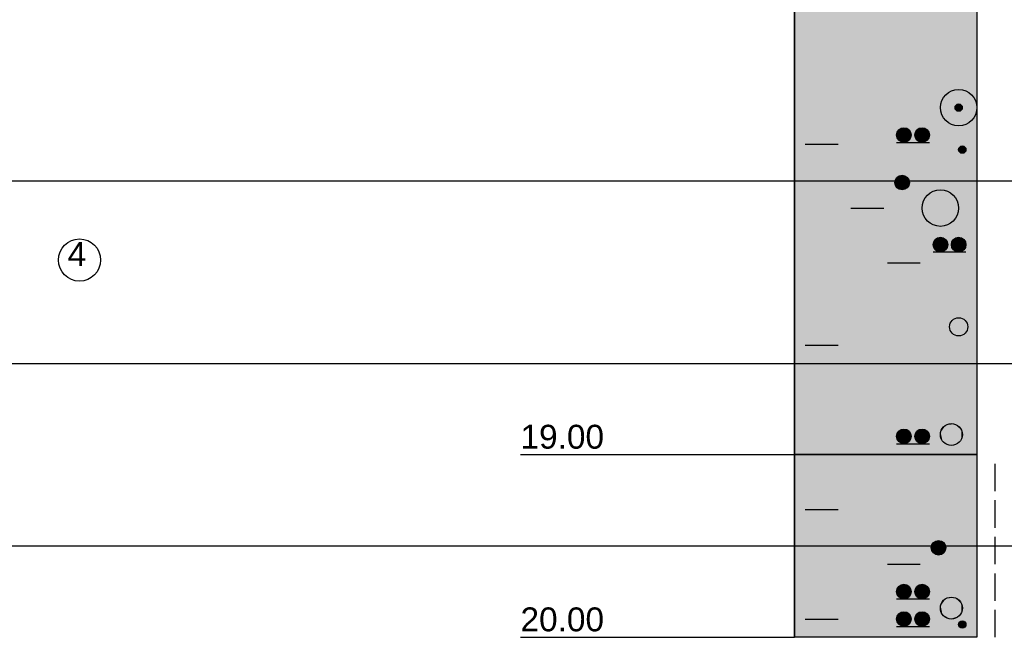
# Model space of a CAD drawing. Extents: x 20 to 841, y 890 to 1189.
# Tile 15 of 50: x 314 to 368, y 958 to 992. Entities that reach past the tile are written whole.
import ezdxf

# ---------------------------------------------------------------- set-up
doc = ezdxf.new("R2010")
doc.units = 0
doc.styles.add('Arial', font='Arial')

msp = doc.modelspace()

# ---------------------------------------------------------------- linework, layer by layer
at = {"layer": 'WBExSyTx', "color": 7, "linetype": 'CONTINUOUS'}
msp.add_circle((317.433, 978.654), 1.154, dxfattribs=at)
at = {"layer": 'WBMassGr', "color": 7, "linetype": 'CONTINUOUS'}
for points in [[(46, 983), (705, 983)], [(46, 973), (705, 973)], [(46, 963), (705, 963)]]:
    msp.add_lwpolyline(points, dxfattribs=at)
at = {"layer": 'WBObjGr', "color": 7, "linetype": 'CONTINUOUS'}
for points in [[(356.587, 1158), (356.587, 958)], [(366.587, 1158), (366.587, 958)], [(341.587, 968), (351.587, 968), (354.587, 968), (356.587, 968)], [(366.587, 968), (356.587, 968)], [(341.587, 958), (351.587, 958), (354.587, 958), (356.587, 958)], [(366.587, 958), (356.587, 958)]]:
    msp.add_lwpolyline(points, dxfattribs=at)
at = {"layer": 'WBObjSy', "color": 7, "linetype": 'CONTINUOUS'}
for points in [[(356.587, 968), (356.587, 998), (366.587, 998), (366.587, 968), (356.587, 968)], [(357.187, 985), (358.987, 985)], [(362.187, 985.1), (363.987, 985.1)], [(359.687, 981.5), (361.487, 981.5)], [(364.187, 979.1), (365.987, 979.1)], [(361.687, 978.5), (363.487, 978.5)], [(357.187, 974), (358.987, 974)], [(362.187, 968.6), (363.987, 968.6)], [(356.587, 958), (356.587, 968), (366.587, 968), (366.587, 958), (356.587, 958)], [(367.587, 966), (367.587, 967.5)], [(367.587, 964), (367.587, 965.5)], [(357.187, 965), (358.987, 965)], [(367.587, 962), (367.587, 963.5)], [(361.687, 962), (363.487, 962)], [(367.587, 960), (367.587, 961.5)], [(362.187, 960.1), (363.987, 960.1)], [(367.587, 958), (367.587, 959.5)], [(357.187, 959), (358.987, 959)], [(362.187, 958.6), (363.987, 958.6)]]:
    msp.add_lwpolyline(points, dxfattribs=at)
for centre, radius in [((365.587, 987), 1), ((365.587, 987), 0.2), ((362.587, 985.5), 0.4), ((363.587, 985.5), 0.4), ((365.787, 984.7), 0.2), ((362.487, 982.9), 0.4), ((364.587, 981.5), 1), ((364.587, 979.5), 0.4), ((365.587, 979.5), 0.4), ((365.587, 975), 0.5), ((362.587, 969), 0.4), ((363.587, 969), 0.4), ((365.188, 969.1), 0.6), ((364.487, 962.9), 0.4), ((362.587, 960.5), 0.4), ((363.587, 960.5), 0.4), ((365.188, 959.6), 0.6), ((362.587, 959), 0.4), ((363.587, 959), 0.4), ((365.787, 958.7), 0.2)]:
    msp.add_circle(centre, radius, dxfattribs=at)
at = {"layer": 'WBObjSy', "color": 5, "linetype": 'CONTINUOUS'}
for points in [[(356.587, 968), (356.587, 998), (366.587, 968), (366.587, 998)], [(356.587, 958), (356.587, 968), (366.587, 958), (366.587, 968)]]:
    msp.add_solid(points, dxfattribs=at)
at = {"layer": 'WBObjSy', "color": 7, "linetype": 'CONTINUOUS'}
for points in [[(365.392, 987.042), (365.387, 987), (365.392, 986.958)], [(365.487, 987.173), (365.426, 987.118), (365.392, 987.042)], [(365.487, 987.173), (365.392, 987.042), (365.426, 986.882)], [(365.426, 987.118), (365.405, 987.081), (365.392, 987.042)], [(365.392, 987.042), (365.392, 986.958), (365.426, 986.882)], [(365.487, 987.173), (365.454, 987.149), (365.426, 987.118)], [(365.487, 987.173), (365.426, 986.882), (365.721, 986.851)], [(365.567, 987.199), (365.526, 987.19), (365.487, 987.173)], [(365.649, 987.19), (365.567, 987.199), (365.487, 987.173)], [(365.77, 987.081), (365.649, 987.19), (365.487, 987.173)], [(365.721, 986.851), (365.77, 987.081), (365.487, 987.173)], [(365.649, 987.19), (365.608, 987.199), (365.567, 987.199)], [(365.721, 987.149), (365.687, 987.173), (365.649, 987.19)], [(365.77, 987.081), (365.721, 987.149), (365.649, 987.19)], [(365.77, 987.081), (365.749, 987.118), (365.721, 987.149)], [(365.721, 986.851), (365.77, 986.919), (365.77, 987.081)], [(365.787, 987), (365.783, 987.042), (365.77, 987.081)], [(365.77, 986.919), (365.787, 987), (365.77, 987.081)], [(365.392, 986.958), (365.405, 986.919), (365.426, 986.882)], [(365.426, 986.882), (365.454, 986.851), (365.487, 986.827)], [(365.426, 986.882), (365.487, 986.827), (365.567, 986.801)], [(365.426, 986.882), (365.567, 986.801), (365.721, 986.851)], [(365.487, 986.827), (365.526, 986.81), (365.567, 986.801)], [(365.567, 986.801), (365.649, 986.81), (365.721, 986.851)], [(365.567, 986.801), (365.608, 986.801), (365.649, 986.81)], [(365.649, 986.81), (365.688, 986.827), (365.721, 986.851)], [(365.721, 986.851), (365.749, 986.882), (365.77, 986.919)], [(362.546, 985.898), (362.464, 985.88), (362.387, 985.846)], [(362.711, 985.88), (362.546, 985.898), (362.387, 985.846)], [(362.711, 985.88), (362.629, 985.898), (362.546, 985.898)], [(363.546, 985.898), (363.464, 985.88), (363.387, 985.846)], [(363.711, 985.88), (363.546, 985.898), (363.387, 985.846)], [(363.711, 985.88), (363.629, 985.898), (363.546, 985.898)], [(362.196, 985.583), (362.187, 985.5), (362.196, 985.417)], [(362.387, 985.846), (362.264, 985.735), (362.196, 985.583)], [(362.387, 985.846), (362.196, 985.583), (362.264, 985.265)], [(362.264, 985.735), (362.222, 985.663), (362.196, 985.583)], [(362.196, 985.583), (362.196, 985.417), (362.264, 985.265)], [(362.196, 985.417), (362.222, 985.337), (362.264, 985.265)], [(362.387, 985.846), (362.32, 985.797), (362.264, 985.735)], [(362.387, 985.846), (362.264, 985.265), (362.855, 985.203)], [(362.953, 985.663), (362.711, 985.88), (362.387, 985.846)], [(362.855, 985.203), (362.953, 985.663), (362.387, 985.846)], [(362.855, 985.797), (362.787, 985.846), (362.711, 985.88)], [(362.953, 985.663), (362.855, 985.797), (362.711, 985.88)], [(362.953, 985.663), (362.911, 985.735), (362.855, 985.797)], [(362.855, 985.203), (362.953, 985.337), (362.953, 985.663)], [(362.987, 985.5), (362.979, 985.583), (362.953, 985.663)], [(362.953, 985.337), (362.987, 985.5), (362.953, 985.663)], [(363.196, 985.583), (363.187, 985.5), (363.196, 985.417)], [(363.387, 985.846), (363.264, 985.735), (363.196, 985.583)], [(363.387, 985.846), (363.196, 985.583), (363.264, 985.265)], [(363.264, 985.735), (363.222, 985.663), (363.196, 985.583)], [(363.196, 985.583), (363.196, 985.417), (363.264, 985.265)], [(363.196, 985.417), (363.222, 985.337), (363.264, 985.265)], [(363.387, 985.846), (363.32, 985.797), (363.264, 985.735)], [(363.387, 985.846), (363.264, 985.265), (363.855, 985.203)], [(363.953, 985.663), (363.711, 985.88), (363.387, 985.846)], [(363.855, 985.203), (363.953, 985.663), (363.387, 985.846)], [(363.855, 985.797), (363.787, 985.846), (363.711, 985.88)], [(363.953, 985.663), (363.855, 985.797), (363.711, 985.88)], [(363.953, 985.663), (363.911, 985.735), (363.855, 985.797)], [(363.855, 985.203), (363.953, 985.337), (363.953, 985.663)], [(363.987, 985.5), (363.979, 985.583), (363.953, 985.663)], [(363.953, 985.337), (363.987, 985.5), (363.953, 985.663)], [(362.264, 985.265), (362.32, 985.203), (362.388, 985.154)], [(362.264, 985.265), (362.388, 985.154), (362.546, 985.102)], [(362.264, 985.265), (362.546, 985.102), (362.855, 985.203)], [(362.388, 985.154), (362.464, 985.12), (362.546, 985.102)], [(362.546, 985.102), (362.711, 985.12), (362.855, 985.203)], [(362.546, 985.102), (362.629, 985.102), (362.711, 985.12)], [(362.711, 985.12), (362.788, 985.154), (362.855, 985.203)], [(362.855, 985.203), (362.911, 985.265), (362.953, 985.337)], [(363.264, 985.265), (363.32, 985.203), (363.388, 985.154)], [(363.264, 985.265), (363.388, 985.154), (363.546, 985.102)], [(363.264, 985.265), (363.546, 985.102), (363.855, 985.203)], [(363.388, 985.154), (363.464, 985.12), (363.546, 985.102)], [(363.546, 985.102), (363.711, 985.12), (363.855, 985.203)], [(363.546, 985.102), (363.629, 985.102), (363.711, 985.12)], [(363.711, 985.12), (363.788, 985.154), (363.855, 985.203)], [(363.855, 985.203), (363.911, 985.265), (363.953, 985.337)], [(365.687, 984.873), (365.626, 984.818), (365.592, 984.742)], [(365.687, 984.873), (365.592, 984.742), (365.626, 984.582)], [(365.626, 984.818), (365.605, 984.781), (365.592, 984.742)], [(365.687, 984.873), (365.654, 984.849), (365.626, 984.818)], [(365.687, 984.873), (365.626, 984.582), (365.921, 984.551)], [(365.767, 984.899), (365.726, 984.89), (365.687, 984.873)], [(365.849, 984.89), (365.767, 984.899), (365.687, 984.873)], [(365.97, 984.781), (365.849, 984.89), (365.687, 984.873)], [(365.921, 984.551), (365.97, 984.781), (365.687, 984.873)], [(365.849, 984.89), (365.808, 984.899), (365.767, 984.899)], [(365.921, 984.849), (365.887, 984.873), (365.849, 984.89)], [(365.97, 984.781), (365.921, 984.849), (365.849, 984.89)], [(365.97, 984.781), (365.949, 984.818), (365.921, 984.849)], [(365.592, 984.742), (365.587, 984.7), (365.592, 984.658)], [(365.592, 984.742), (365.592, 984.658), (365.626, 984.582)], [(365.592, 984.658), (365.605, 984.619), (365.626, 984.582)], [(365.626, 984.582), (365.654, 984.551), (365.687, 984.527)], [(365.626, 984.582), (365.687, 984.527), (365.767, 984.501)], [(365.626, 984.582), (365.767, 984.501), (365.921, 984.551)], [(365.687, 984.527), (365.726, 984.51), (365.767, 984.501)], [(365.767, 984.501), (365.849, 984.51), (365.921, 984.551)], [(365.767, 984.501), (365.808, 984.501), (365.849, 984.51)], [(365.849, 984.51), (365.888, 984.527), (365.921, 984.551)], [(365.921, 984.551), (365.97, 984.619), (365.97, 984.781)], [(365.921, 984.551), (365.949, 984.582), (365.97, 984.619)], [(365.987, 984.7), (365.983, 984.742), (365.97, 984.781)], [(365.97, 984.619), (365.987, 984.7), (365.97, 984.781)], [(362.287, 983.246), (362.164, 983.135), (362.096, 982.983)], [(362.287, 983.246), (362.096, 982.983), (362.164, 982.665)], [(362.287, 983.246), (362.22, 983.197), (362.164, 983.135)], [(362.287, 983.246), (362.164, 982.665), (362.755, 982.603)], [(362.446, 983.298), (362.364, 983.28), (362.287, 983.246)], [(362.611, 983.28), (362.446, 983.298), (362.287, 983.246)], [(362.853, 983.063), (362.611, 983.28), (362.287, 983.246)], [(362.755, 982.603), (362.853, 983.063), (362.287, 983.246)], [(362.611, 983.28), (362.529, 983.298), (362.446, 983.298)], [(362.755, 983.197), (362.687, 983.246), (362.611, 983.28)], [(362.853, 983.063), (362.755, 983.197), (362.611, 983.28)], [(362.853, 983.063), (362.811, 983.135), (362.755, 983.197)], [(362.096, 982.983), (362.087, 982.9), (362.096, 982.817)], [(362.164, 983.135), (362.122, 983.063), (362.096, 982.983)], [(362.096, 982.983), (362.096, 982.817), (362.164, 982.665)], [(362.096, 982.817), (362.122, 982.737), (362.164, 982.665)], [(362.164, 982.665), (362.22, 982.603), (362.288, 982.554)], [(362.164, 982.665), (362.288, 982.554), (362.446, 982.502)], [(362.164, 982.665), (362.446, 982.502), (362.755, 982.603)], [(362.755, 982.603), (362.853, 982.737), (362.853, 983.063)], [(362.755, 982.603), (362.811, 982.665), (362.853, 982.737)], [(362.887, 982.9), (362.879, 982.983), (362.853, 983.063)], [(362.853, 982.737), (362.887, 982.9), (362.853, 983.063)], [(362.288, 982.554), (362.364, 982.52), (362.446, 982.502)], [(362.446, 982.502), (362.611, 982.52), (362.755, 982.603)], [(362.446, 982.502), (362.529, 982.502), (362.611, 982.52)], [(362.611, 982.52), (362.688, 982.554), (362.755, 982.603)], [(364.196, 979.583), (364.187, 979.5), (364.196, 979.417)], [(364.387, 979.846), (364.264, 979.735), (364.196, 979.583)], [(364.387, 979.846), (364.196, 979.583), (364.264, 979.265)], [(364.264, 979.735), (364.222, 979.663), (364.196, 979.583)], [(364.196, 979.583), (364.196, 979.417), (364.264, 979.265)], [(364.196, 979.417), (364.222, 979.337), (364.264, 979.265)], [(364.387, 979.846), (364.32, 979.797), (364.264, 979.735)], [(364.387, 979.846), (364.264, 979.265), (364.855, 979.203)], [(364.546, 979.898), (364.464, 979.88), (364.387, 979.846)], [(364.711, 979.88), (364.546, 979.898), (364.387, 979.846)], [(364.953, 979.663), (364.711, 979.88), (364.387, 979.846)], [(364.855, 979.203), (364.953, 979.663), (364.387, 979.846)], [(364.711, 979.88), (364.629, 979.898), (364.546, 979.898)], [(364.855, 979.797), (364.787, 979.846), (364.711, 979.88)], [(364.953, 979.663), (364.855, 979.797), (364.711, 979.88)], [(364.953, 979.663), (364.911, 979.735), (364.855, 979.797)], [(364.855, 979.203), (364.953, 979.337), (364.953, 979.663)], [(364.987, 979.5), (364.979, 979.583), (364.953, 979.663)], [(364.953, 979.337), (364.987, 979.5), (364.953, 979.663)], [(365.196, 979.583), (365.187, 979.5), (365.196, 979.417)], [(365.387, 979.846), (365.264, 979.735), (365.196, 979.583)], [(365.387, 979.846), (365.196, 979.583), (365.264, 979.265)], [(365.264, 979.735), (365.222, 979.663), (365.196, 979.583)], [(365.196, 979.583), (365.196, 979.417), (365.264, 979.265)], [(365.196, 979.417), (365.222, 979.337), (365.264, 979.265)], [(365.387, 979.846), (365.32, 979.797), (365.264, 979.735)], [(365.387, 979.846), (365.264, 979.265), (365.855, 979.203)], [(365.546, 979.898), (365.464, 979.88), (365.387, 979.846)], [(365.711, 979.88), (365.546, 979.898), (365.387, 979.846)], [(365.953, 979.663), (365.711, 979.88), (365.387, 979.846)], [(365.855, 979.203), (365.953, 979.663), (365.387, 979.846)], [(365.711, 979.88), (365.629, 979.898), (365.546, 979.898)], [(365.855, 979.797), (365.787, 979.846), (365.711, 979.88)], [(365.953, 979.663), (365.855, 979.797), (365.711, 979.88)], [(365.953, 979.663), (365.911, 979.735), (365.855, 979.797)], [(365.855, 979.203), (365.953, 979.337), (365.953, 979.663)], [(365.987, 979.5), (365.979, 979.583), (365.953, 979.663)], [(365.953, 979.337), (365.987, 979.5), (365.953, 979.663)], [(364.264, 979.265), (364.32, 979.203), (364.388, 979.154)], [(364.264, 979.265), (364.388, 979.154), (364.546, 979.102)], [(364.264, 979.265), (364.546, 979.102), (364.855, 979.203)], [(364.388, 979.154), (364.464, 979.12), (364.546, 979.102)], [(364.546, 979.102), (364.711, 979.12), (364.855, 979.203)], [(364.546, 979.102), (364.629, 979.102), (364.711, 979.12)], [(364.711, 979.12), (364.788, 979.154), (364.855, 979.203)], [(364.855, 979.203), (364.911, 979.265), (364.953, 979.337)], [(365.264, 979.265), (365.32, 979.203), (365.388, 979.154)], [(365.264, 979.265), (365.388, 979.154), (365.546, 979.102)], [(365.264, 979.265), (365.546, 979.102), (365.855, 979.203)], [(365.388, 979.154), (365.464, 979.12), (365.546, 979.102)], [(365.546, 979.102), (365.711, 979.12), (365.855, 979.203)], [(365.546, 979.102), (365.629, 979.102), (365.711, 979.12)], [(365.711, 979.12), (365.788, 979.154), (365.855, 979.203)], [(365.855, 979.203), (365.911, 979.265), (365.953, 979.337)], [(362.387, 969.346), (362.264, 969.235), (362.196, 969.083)], [(362.387, 969.346), (362.196, 969.083), (362.264, 968.765)], [(362.264, 969.235), (362.222, 969.163), (362.196, 969.083)], [(362.387, 969.346), (362.32, 969.297), (362.264, 969.235)], [(362.387, 969.346), (362.264, 968.765), (362.855, 968.703)], [(362.546, 969.398), (362.464, 969.38), (362.387, 969.346)], [(362.711, 969.38), (362.546, 969.398), (362.387, 969.346)], [(362.953, 969.163), (362.711, 969.38), (362.387, 969.346)], [(362.855, 968.703), (362.953, 969.163), (362.387, 969.346)], [(362.711, 969.38), (362.629, 969.398), (362.546, 969.398)], [(362.855, 969.297), (362.787, 969.346), (362.711, 969.38)], [(362.953, 969.163), (362.855, 969.297), (362.711, 969.38)], [(362.953, 969.163), (362.911, 969.235), (362.855, 969.297)], [(363.387, 969.346), (363.264, 969.235), (363.196, 969.083)], [(363.387, 969.346), (363.196, 969.083), (363.264, 968.765)], [(363.264, 969.235), (363.222, 969.163), (363.196, 969.083)], [(363.387, 969.346), (363.32, 969.297), (363.264, 969.235)], [(363.387, 969.346), (363.264, 968.765), (363.855, 968.703)], [(363.546, 969.398), (363.464, 969.38), (363.387, 969.346)], [(363.711, 969.38), (363.546, 969.398), (363.387, 969.346)], [(363.953, 969.163), (363.711, 969.38), (363.387, 969.346)], [(363.855, 968.703), (363.953, 969.163), (363.387, 969.346)], [(363.711, 969.38), (363.629, 969.398), (363.546, 969.398)], [(363.855, 969.297), (363.787, 969.346), (363.711, 969.38)], [(363.953, 969.163), (363.855, 969.297), (363.711, 969.38)], [(363.953, 969.163), (363.911, 969.235), (363.855, 969.297)], [(364.601, 969.225), (364.587, 969.1), (364.601, 968.975)], [(364.887, 969.62), (364.702, 969.453), (364.601, 969.225)], [(364.887, 969.62), (364.601, 969.225), (364.702, 968.747)], [(364.702, 969.453), (364.639, 969.344), (364.601, 969.225)], [(364.601, 969.225), (364.601, 968.975), (364.702, 968.747)], [(364.887, 969.62), (364.786, 969.546), (364.702, 969.453)], [(364.887, 969.62), (364.702, 968.747), (365.589, 968.654)], [(365.125, 969.697), (365.002, 969.671), (364.887, 969.62)], [(365.373, 969.671), (365.125, 969.697), (364.887, 969.62)], [(365.736, 969.344), (365.373, 969.671), (364.887, 969.62)], [(365.589, 968.654), (365.736, 969.344), (364.887, 969.62)], [(365.373, 969.671), (365.25, 969.697), (365.125, 969.697)], [(365.589, 969.546), (365.487, 969.62), (365.373, 969.671)], [(365.736, 969.344), (365.589, 969.546), (365.373, 969.671)], [(365.736, 969.344), (365.673, 969.453), (365.589, 969.546)], [(365.589, 968.654), (365.736, 968.856), (365.736, 969.344)], [(365.788, 969.1), (365.774, 969.225), (365.736, 969.344)], [(365.736, 968.856), (365.788, 969.1), (365.736, 969.344)], [(362.196, 969.083), (362.187, 969), (362.196, 968.917)], [(362.196, 969.083), (362.196, 968.917), (362.264, 968.765)], [(362.196, 968.917), (362.222, 968.837), (362.264, 968.765)], [(362.264, 968.765), (362.32, 968.703), (362.388, 968.654)], [(362.264, 968.765), (362.388, 968.654), (362.546, 968.602)], [(362.264, 968.765), (362.546, 968.602), (362.855, 968.703)], [(362.388, 968.654), (362.464, 968.62), (362.546, 968.602)], [(362.546, 968.602), (362.711, 968.62), (362.855, 968.703)], [(362.711, 968.62), (362.788, 968.654), (362.855, 968.703)], [(362.855, 968.703), (362.953, 968.837), (362.953, 969.163)], [(362.855, 968.703), (362.911, 968.765), (362.953, 968.837)], [(362.987, 969), (362.979, 969.083), (362.953, 969.163)], [(362.953, 968.837), (362.987, 969), (362.953, 969.163)], [(363.196, 969.083), (363.187, 969), (363.196, 968.917)], [(363.196, 969.083), (363.196, 968.917), (363.264, 968.765)], [(363.196, 968.917), (363.222, 968.837), (363.264, 968.765)], [(363.264, 968.765), (363.32, 968.703), (363.388, 968.654)], [(363.264, 968.765), (363.388, 968.654), (363.546, 968.602)], [(363.264, 968.765), (363.546, 968.602), (363.855, 968.703)], [(363.388, 968.654), (363.464, 968.62), (363.546, 968.602)], [(363.546, 968.602), (363.711, 968.62), (363.855, 968.703)], [(363.711, 968.62), (363.788, 968.654), (363.855, 968.703)], [(363.855, 968.703), (363.953, 968.837), (363.953, 969.163)], [(363.855, 968.703), (363.911, 968.765), (363.953, 968.837)], [(363.987, 969), (363.979, 969.083), (363.953, 969.163)], [(363.953, 968.837), (363.987, 969), (363.953, 969.163)], [(364.601, 968.975), (364.639, 968.856), (364.702, 968.747)], [(364.702, 968.747), (364.786, 968.654), (364.888, 968.58)], [(364.702, 968.747), (364.888, 968.58), (365.125, 968.503)], [(364.702, 968.747), (365.125, 968.503), (365.589, 968.654)], [(365.125, 968.503), (365.373, 968.529), (365.589, 968.654)], [(365.373, 968.529), (365.488, 968.58), (365.589, 968.654)], [(365.589, 968.654), (365.673, 968.747), (365.736, 968.856)], [(362.546, 968.602), (362.629, 968.602), (362.711, 968.62)], [(363.546, 968.602), (363.629, 968.602), (363.711, 968.62)], [(364.888, 968.58), (365.002, 968.529), (365.125, 968.503)], [(365.125, 968.503), (365.25, 968.503), (365.373, 968.529)], [(364.287, 963.246), (364.164, 963.135), (364.096, 962.983)], [(364.287, 963.246), (364.096, 962.983), (364.164, 962.665)], [(364.287, 963.246), (364.22, 963.197), (364.164, 963.135)], [(364.287, 963.246), (364.164, 962.665), (364.755, 962.603)], [(364.446, 963.298), (364.364, 963.28), (364.287, 963.246)], [(364.611, 963.28), (364.446, 963.298), (364.287, 963.246)], [(364.853, 963.063), (364.611, 963.28), (364.287, 963.246)], [(364.755, 962.603), (364.853, 963.063), (364.287, 963.246)], [(364.611, 963.28), (364.529, 963.298), (364.446, 963.298)], [(364.755, 963.197), (364.687, 963.246), (364.611, 963.28)], [(364.853, 963.063), (364.755, 963.197), (364.611, 963.28)], [(364.096, 962.983), (364.087, 962.9), (364.096, 962.817)], [(364.164, 963.135), (364.122, 963.063), (364.096, 962.983)], [(364.096, 962.983), (364.096, 962.817), (364.164, 962.665)], [(364.096, 962.817), (364.122, 962.737), (364.164, 962.665)], [(364.853, 963.063), (364.811, 963.135), (364.755, 963.197)], [(364.755, 962.603), (364.853, 962.737), (364.853, 963.063)], [(364.755, 962.603), (364.811, 962.665), (364.853, 962.737)], [(364.887, 962.9), (364.879, 962.983), (364.853, 963.063)], [(364.853, 962.737), (364.887, 962.9), (364.853, 963.063)], [(364.164, 962.665), (364.22, 962.603), (364.288, 962.554)], [(364.164, 962.665), (364.288, 962.554), (364.446, 962.502)], [(364.164, 962.665), (364.446, 962.502), (364.755, 962.603)], [(364.288, 962.554), (364.364, 962.52), (364.446, 962.502)], [(364.446, 962.502), (364.611, 962.52), (364.755, 962.603)], [(364.446, 962.502), (364.529, 962.502), (364.611, 962.52)], [(364.611, 962.52), (364.688, 962.554), (364.755, 962.603)], [(362.196, 960.583), (362.187, 960.5), (362.196, 960.417)], [(362.387, 960.846), (362.264, 960.735), (362.196, 960.583)], [(362.387, 960.846), (362.196, 960.583), (362.264, 960.265)], [(362.264, 960.735), (362.222, 960.663), (362.196, 960.583)], [(362.196, 960.583), (362.196, 960.417), (362.264, 960.265)], [(362.387, 960.846), (362.32, 960.797), (362.264, 960.735)], [(362.387, 960.846), (362.264, 960.265), (362.855, 960.203)], [(362.546, 960.898), (362.464, 960.88), (362.387, 960.846)], [(362.711, 960.88), (362.546, 960.898), (362.387, 960.846)], [(362.953, 960.663), (362.711, 960.88), (362.387, 960.846)], [(362.855, 960.203), (362.953, 960.663), (362.387, 960.846)], [(362.711, 960.88), (362.629, 960.898), (362.546, 960.898)], [(362.855, 960.797), (362.787, 960.846), (362.711, 960.88)], [(362.953, 960.663), (362.855, 960.797), (362.711, 960.88)], [(362.953, 960.663), (362.911, 960.735), (362.855, 960.797)], [(362.855, 960.203), (362.953, 960.337), (362.953, 960.663)], [(362.987, 960.5), (362.979, 960.583), (362.953, 960.663)], [(362.953, 960.337), (362.987, 960.5), (362.953, 960.663)], [(363.196, 960.583), (363.187, 960.5), (363.196, 960.417)], [(363.387, 960.846), (363.264, 960.735), (363.196, 960.583)], [(363.387, 960.846), (363.196, 960.583), (363.264, 960.265)], [(363.264, 960.735), (363.222, 960.663), (363.196, 960.583)], [(363.196, 960.583), (363.196, 960.417), (363.264, 960.265)], [(363.387, 960.846), (363.32, 960.797), (363.264, 960.735)], [(363.387, 960.846), (363.264, 960.265), (363.855, 960.203)], [(363.546, 960.898), (363.464, 960.88), (363.387, 960.846)], [(363.711, 960.88), (363.546, 960.898), (363.387, 960.846)], [(363.953, 960.663), (363.711, 960.88), (363.387, 960.846)], [(363.855, 960.203), (363.953, 960.663), (363.387, 960.846)], [(363.711, 960.88), (363.629, 960.898), (363.546, 960.898)], [(363.855, 960.797), (363.787, 960.846), (363.711, 960.88)], [(363.953, 960.663), (363.855, 960.797), (363.711, 960.88)], [(363.953, 960.663), (363.911, 960.735), (363.855, 960.797)], [(363.855, 960.203), (363.953, 960.337), (363.953, 960.663)], [(363.987, 960.5), (363.979, 960.583), (363.953, 960.663)], [(363.953, 960.337), (363.987, 960.5), (363.953, 960.663)], [(362.196, 960.417), (362.222, 960.337), (362.264, 960.265)], [(362.264, 960.265), (362.32, 960.203), (362.388, 960.154)], [(362.264, 960.265), (362.388, 960.154), (362.546, 960.102)], [(362.264, 960.265), (362.546, 960.102), (362.855, 960.203)], [(362.388, 960.154), (362.464, 960.12), (362.546, 960.102)], [(362.546, 960.102), (362.711, 960.12), (362.855, 960.203)], [(362.546, 960.102), (362.629, 960.102), (362.711, 960.12)], [(362.711, 960.12), (362.788, 960.154), (362.855, 960.203)], [(362.855, 960.203), (362.911, 960.265), (362.953, 960.337)], [(363.196, 960.417), (363.222, 960.337), (363.264, 960.265)], [(363.264, 960.265), (363.32, 960.203), (363.388, 960.154)], [(363.264, 960.265), (363.388, 960.154), (363.546, 960.102)], [(363.264, 960.265), (363.546, 960.102), (363.855, 960.203)], [(363.388, 960.154), (363.464, 960.12), (363.546, 960.102)], [(363.546, 960.102), (363.711, 960.12), (363.855, 960.203)], [(363.546, 960.102), (363.629, 960.102), (363.711, 960.12)], [(363.711, 960.12), (363.788, 960.154), (363.855, 960.203)], [(363.855, 960.203), (363.911, 960.265), (363.953, 960.337)], [(364.887, 960.12), (364.702, 959.953), (364.601, 959.725)], [(364.887, 960.12), (364.601, 959.725), (364.702, 959.247)], [(364.887, 960.12), (364.786, 960.046), (364.702, 959.953)], [(364.887, 960.12), (364.702, 959.247), (365.589, 959.154)], [(365.125, 960.197), (365.002, 960.171), (364.887, 960.12)], [(365.373, 960.171), (365.125, 960.197), (364.887, 960.12)], [(365.736, 959.844), (365.373, 960.171), (364.887, 960.12)], [(365.589, 959.154), (365.736, 959.844), (364.887, 960.12)], [(365.373, 960.171), (365.25, 960.197), (365.125, 960.197)], [(365.589, 960.046), (365.487, 960.12), (365.373, 960.171)], [(365.736, 959.844), (365.589, 960.046), (365.373, 960.171)], [(365.736, 959.844), (365.673, 959.953), (365.589, 960.046)], [(364.601, 959.725), (364.587, 959.6), (364.601, 959.475)], [(364.702, 959.953), (364.639, 959.844), (364.601, 959.725)], [(364.601, 959.725), (364.601, 959.475), (364.702, 959.247)], [(364.601, 959.475), (364.639, 959.356), (364.702, 959.247)], [(365.589, 959.154), (365.736, 959.356), (365.736, 959.844)], [(365.788, 959.6), (365.774, 959.725), (365.736, 959.844)], [(365.736, 959.356), (365.788, 959.6), (365.736, 959.844)], [(362.196, 959.083), (362.187, 959), (362.196, 958.917)], [(362.387, 959.346), (362.264, 959.235), (362.196, 959.083)], [(362.387, 959.346), (362.196, 959.083), (362.264, 958.765)], [(362.264, 959.235), (362.222, 959.163), (362.196, 959.083)], [(362.196, 959.083), (362.196, 958.917), (362.264, 958.765)], [(362.387, 959.346), (362.32, 959.297), (362.264, 959.235)], [(362.387, 959.346), (362.264, 958.765), (362.855, 958.703)], [(362.546, 959.398), (362.464, 959.38), (362.387, 959.346)], [(362.711, 959.38), (362.546, 959.398), (362.387, 959.346)], [(362.953, 959.163), (362.711, 959.38), (362.387, 959.346)], [(362.855, 958.703), (362.953, 959.163), (362.387, 959.346)], [(362.711, 959.38), (362.629, 959.398), (362.546, 959.398)], [(362.855, 959.297), (362.787, 959.346), (362.711, 959.38)], [(362.953, 959.163), (362.855, 959.297), (362.711, 959.38)], [(362.953, 959.163), (362.911, 959.235), (362.855, 959.297)], [(362.855, 958.703), (362.953, 958.837), (362.953, 959.163)], [(362.987, 959), (362.979, 959.083), (362.953, 959.163)], [(362.953, 958.837), (362.987, 959), (362.953, 959.163)], [(363.196, 959.083), (363.187, 959), (363.196, 958.917)], [(363.387, 959.346), (363.264, 959.235), (363.196, 959.083)], [(363.387, 959.346), (363.196, 959.083), (363.264, 958.765)], [(363.264, 959.235), (363.222, 959.163), (363.196, 959.083)], [(363.196, 959.083), (363.196, 958.917), (363.264, 958.765)], [(363.387, 959.346), (363.32, 959.297), (363.264, 959.235)], [(363.387, 959.346), (363.264, 958.765), (363.855, 958.703)], [(363.546, 959.398), (363.464, 959.38), (363.387, 959.346)], [(363.711, 959.38), (363.546, 959.398), (363.387, 959.346)], [(363.953, 959.163), (363.711, 959.38), (363.387, 959.346)], [(363.855, 958.703), (363.953, 959.163), (363.387, 959.346)], [(363.711, 959.38), (363.629, 959.398), (363.546, 959.398)], [(363.855, 959.297), (363.787, 959.346), (363.711, 959.38)], [(363.953, 959.163), (363.855, 959.297), (363.711, 959.38)], [(363.953, 959.163), (363.911, 959.235), (363.855, 959.297)], [(363.855, 958.703), (363.953, 958.837), (363.953, 959.163)], [(363.987, 959), (363.979, 959.083), (363.953, 959.163)], [(363.953, 958.837), (363.987, 959), (363.953, 959.163)], [(364.702, 959.247), (364.786, 959.154), (364.888, 959.08)], [(364.702, 959.247), (364.888, 959.08), (365.125, 959.003)], [(364.702, 959.247), (365.125, 959.003), (365.589, 959.154)], [(364.888, 959.08), (365.002, 959.029), (365.125, 959.003)], [(365.125, 959.003), (365.373, 959.029), (365.589, 959.154)], [(365.125, 959.003), (365.25, 959.003), (365.373, 959.029)], [(365.373, 959.029), (365.488, 959.08), (365.589, 959.154)], [(365.589, 959.154), (365.673, 959.247), (365.736, 959.356)], [(362.196, 958.917), (362.222, 958.837), (362.264, 958.765)], [(362.264, 958.765), (362.32, 958.703), (362.388, 958.654)], [(362.264, 958.765), (362.388, 958.654), (362.546, 958.602)], [(362.264, 958.765), (362.546, 958.602), (362.855, 958.703)], [(362.388, 958.654), (362.464, 958.62), (362.546, 958.602)], [(362.546, 958.602), (362.711, 958.62), (362.855, 958.703)], [(362.546, 958.602), (362.629, 958.602), (362.711, 958.62)], [(362.711, 958.62), (362.788, 958.654), (362.855, 958.703)], [(362.855, 958.703), (362.911, 958.765), (362.953, 958.837)], [(363.196, 958.917), (363.222, 958.837), (363.264, 958.765)], [(363.264, 958.765), (363.32, 958.703), (363.388, 958.654)], [(363.264, 958.765), (363.388, 958.654), (363.546, 958.602)], [(363.264, 958.765), (363.546, 958.602), (363.855, 958.703)], [(363.388, 958.654), (363.464, 958.62), (363.546, 958.602)], [(363.546, 958.602), (363.711, 958.62), (363.855, 958.703)], [(363.546, 958.602), (363.629, 958.602), (363.711, 958.62)], [(363.711, 958.62), (363.788, 958.654), (363.855, 958.703)], [(363.855, 958.703), (363.911, 958.765), (363.953, 958.837)], [(365.592, 958.742), (365.587, 958.7), (365.592, 958.658)], [(365.687, 958.873), (365.626, 958.818), (365.592, 958.742)], [(365.687, 958.873), (365.592, 958.742), (365.626, 958.582)], [(365.626, 958.818), (365.605, 958.781), (365.592, 958.742)], [(365.592, 958.742), (365.592, 958.658), (365.626, 958.582)], [(365.592, 958.658), (365.605, 958.619), (365.626, 958.582)], [(365.687, 958.873), (365.654, 958.849), (365.626, 958.818)], [(365.687, 958.873), (365.626, 958.582), (365.921, 958.551)], [(365.626, 958.582), (365.654, 958.551), (365.687, 958.527)], [(365.626, 958.582), (365.687, 958.527), (365.767, 958.501)], [(365.626, 958.582), (365.767, 958.501), (365.921, 958.551)], [(365.767, 958.899), (365.726, 958.89), (365.687, 958.873)], [(365.849, 958.89), (365.767, 958.899), (365.687, 958.873)], [(365.97, 958.781), (365.849, 958.89), (365.687, 958.873)], [(365.921, 958.551), (365.97, 958.781), (365.687, 958.873)], [(365.687, 958.527), (365.726, 958.51), (365.767, 958.501)], [(365.849, 958.89), (365.808, 958.899), (365.767, 958.899)], [(365.767, 958.501), (365.849, 958.51), (365.921, 958.551)], [(365.767, 958.501), (365.808, 958.501), (365.849, 958.51)], [(365.921, 958.849), (365.887, 958.873), (365.849, 958.89)], [(365.97, 958.781), (365.921, 958.849), (365.849, 958.89)], [(365.849, 958.51), (365.888, 958.527), (365.921, 958.551)], [(365.97, 958.781), (365.949, 958.818), (365.921, 958.849)], [(365.921, 958.551), (365.97, 958.619), (365.97, 958.781)], [(365.921, 958.551), (365.949, 958.582), (365.97, 958.619)], [(365.987, 958.7), (365.983, 958.742), (365.97, 958.781)], [(365.97, 958.619), (365.987, 958.7), (365.97, 958.781)]]:
    msp.add_solid(points, dxfattribs=at)

# ---------------------------------------------------------------- texts
at = {"layer": 'WBExSyTx', "color": 7, "style": 'Arial'}
msp.add_text('4 ', height=1.3088, dxfattribs=at).set_placement((316.779, 978.327))
at = {"layer": 'WBObjTx', "color": 7, "style": 'Arial'}
for s, p in [('19.00', (341.587, 968.327)), ('20.00', (341.587, 958.327))]:
    msp.add_text(s, height=1.3088, dxfattribs=at).set_placement(p)

doc.saveas('drawing.dxf')
